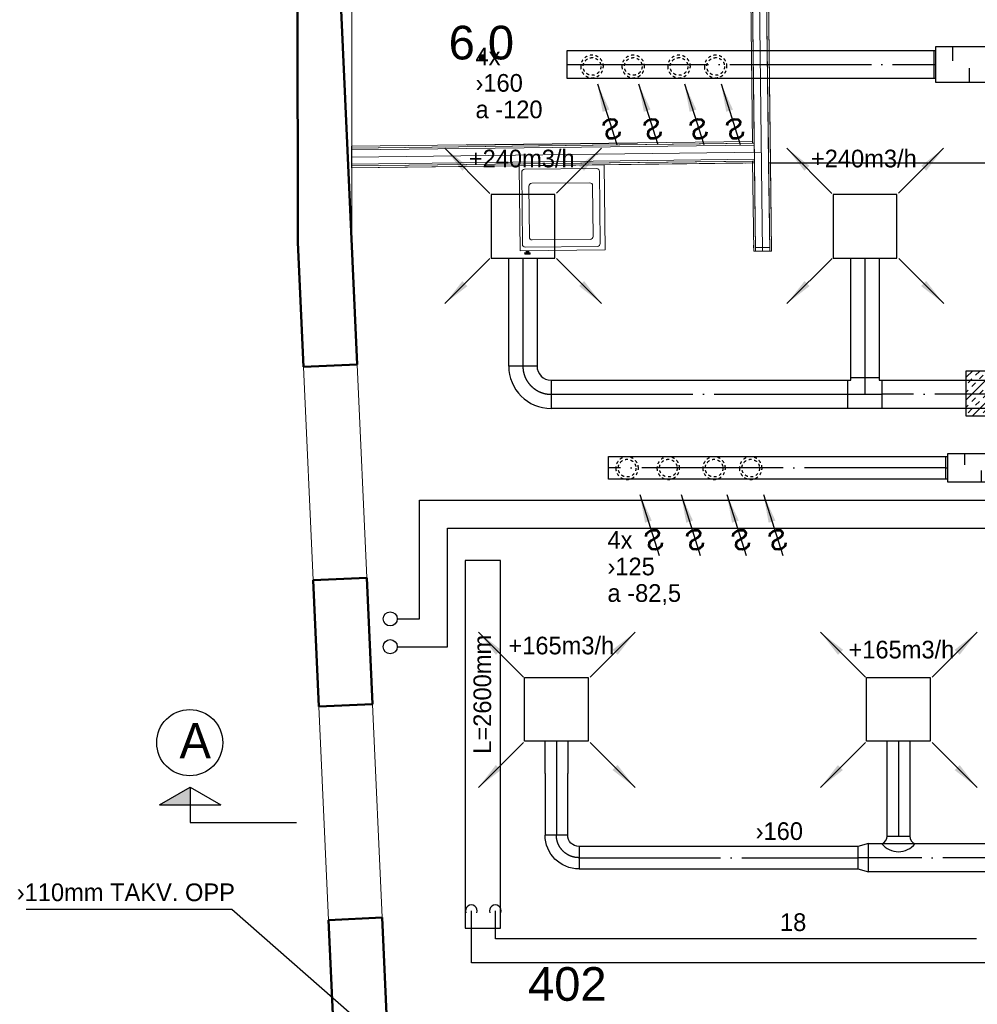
# Model space of a CAD drawing. Header units: millimetres. Extents: x 0 to 83130, y 0 to 53088.
# Tile 46 of 105: x 2762 to 9531, y 27930 to 34890. Entities that reach past the tile are written whole.
import ezdxf
from ezdxf.enums import TextEntityAlignment as Align

# ---------------------------------------------------------------- set-up
doc = ezdxf.new("R2010")
doc.units = ezdxf.units.MM
doc.header["$LTSCALE"] = 50
doc.header["$MEASUREMENT"] = 0
doc.header["$PDMODE"] = 1
for name, pattern in [('2V-CENT', [23, 20, -1.5, 0, -1.5]), ('V-GOMD', [0.8, 0.4, -0.4]), ('V-KU', [2, 1, 1]), ('V-V', [2, 1, 1])]:
    doc.linetypes.add(name, pattern=pattern)
doc.layers.get('0').update_dxf_attribs({"linetype": 'CONTINUOUS'})
for name, color, linetype in [('20604A200D001$0$00-HEL1', 9, 'CONTINUOUS'), ('20604A200D001$0$832 Rominfo', 7, 'CONTINUOUS'), ('V060-', 3, 'CONTINUOUS'), ('V061-', 1, 'CONTINUOUS'), ('V070-', 3, 'CONTINUOUS'), ('V071-', 1, 'CONTINUOUS'), ('V091-', 1, 'CONTINUOUS'), ('V100-', 6, 'CONTINUOUS'), ('V110', 1, 'CONTINUOUS'), ('V110-', 6, 'CONTINUOUS'), ('V111', 3, 'CONTINUOUS'), ('V111-', 1, 'CONTINUOUS'), ('xref', 7, 'CONTINUOUS')]:
    doc.layers.add(name, color=color, linetype=linetype)
for name, color, linetype, lineweight in [('20604A200D001$0$A-AREA', 32, 'CONTINUOUS', 9), ('20604A200D001$0$A-WALL', 7, 'CONTINUOUS', 13), ('20604A200D001$0$I-FURN', 30, 'CONTINUOUS', 9)]:
    doc.layers.add(name, color=color, linetype=linetype, lineweight=lineweight)
doc.styles.add('20604A200D001$0$Arial', font='arial.ttf', dxfattribs={"height": 238.125})
doc.styles.add('FISO', font='fiso')
doc.styles.add('ISO', font='ISO')
doc.styles.add('SIMPLEX', font='SIMPLEX')

# ---------------------------------------------------------------- blocks, each defined once
blk = doc.blocks.new('TAK_P', base_point=(16247.5, 22586.5))
for p, q in [((16248, 22587), (16247, 22587)), ((16247, 22587), (16247, 22586)), ((16248, 22586), (16248, 22587)), ((16247, 22586), (16248, 22586))]:
    blk.add_line(p, q)
blk = doc.blocks.new('LD_P')
for p, q in [((-0.5, 0.5), (-0.5, -0.5)), ((0.5, 0.5), (-0.5, 0.5)), ((0.5, -0.5), (0.5, 0.5)), ((-0.5, -0.5), (0.5, -0.5))]:
    blk.add_line(p, q)
at = {"color": 1}
for p, q in [((-0.3, 0.5), (-0.3, 0.1)), ((0.1, 0.5), (0.1, 0.1)), ((-0.1, -0.5), (-0.1, -0.1)), ((0.3, -0.5), (0.3, -0.1))]:
    blk.add_line(p, q, dxfattribs=at)
blk = doc.blocks.new('V420', base_point=(455, 404.5))
blk.add_line((455, 404.5), (464, 404.5))
blk.add_solid([(455, 404.5), (459, 405), (459, 404)])
blk = doc.blocks.new('V422', base_point=(16230, 22585))
blk.add_blockref('V420', (16230, 22585))
at = {"style": 'SIMPLEX'}
blk.add_text('s', height=4, rotation=90, dxfattribs=at).set_placement((16238, 22585), align=Align.CENTER)
blk = doc.blocks.new('V421', base_point=(455.5, 404.5))
at = {"rotation": 180}
blk.add_blockref('V420', (464.5, 404.5), dxfattribs=at)
blk = doc.blocks.new('K1A', base_point=(16237, 22591.5))
at = {"color": 0, "linetype": 'ByBlock'}
blk.add_line((16237, 22592), (16237, 22591), dxfattribs=at)
blk = doc.blocks.new('21A', base_point=(16237, 22591.5))
blk.add_point((16237, 22591.5))
at = {"color": 0, "linetype": 'ByBlock'}
blk.add_blockref('K1A', (16237, 22591.5), dxfattribs=at)
at = {"style": 'SIMPLEX', "flags": 3}
blk.add_attdef('0', (16237, 22591.5), '', height=1, dxfattribs=at)
blk = doc.blocks.new('C3A', base_point=(16246, 22590.5))
at = {"color": 0, "linetype": 'ByBlock'}
blk.add_line((16247, 22590.5), (16246, 22590.5), dxfattribs=at)
blk = doc.blocks.new('K3A', base_point=(16246, 22590.5))
at = {"color": 0, "linetype": 'ByBlock'}
for p, q in [((16246, 22591), (16247, 22591)), ((16247, 22591), (16247, 22590)), ((16247, 22590), (16246, 22590))]:
    blk.add_line(p, q, dxfattribs=at)
blk = doc.blocks.new('33A', base_point=(16246, 22590.5))
blk.add_point((16247, 22590.5))
at = {"color": 0, "linetype": 'ByBlock'}
blk.add_blockref('K3A', (16246, 22590.5), dxfattribs=at)
at = {"color": 1, "linetype": '2V-CENT'}
blk.add_blockref('C3A', (16246, 22590.5), dxfattribs=at)
at = {"style": 'SIMPLEX', "flags": 3}
blk.add_attdef('0', (16246, 22590.5), '', height=1, dxfattribs=at)
blk = doc.blocks.new('VUN')
at = {"color": 0}
blk.add_circle((0, 0), 0.5, dxfattribs=at)
blk = doc.blocks.new('CTK_P', base_point=(16236.144, 22620.378))
at = {"color": 0, "linetype": 'ByBlock'}
for p, q in [((16236.144, 22620.978), (16236.144, 22620.378)), ((16235.544, 22620.378), (16236.744, 22620.378))]:
    blk.add_line(p, q, dxfattribs=at)
blk = doc.blocks.new('KTK_P', base_point=(16236.144, 22620.378))
at = {"color": 0, "linetype": 'ByBlock'}
for p, q in [((16235.544, 22620.878), (16235.644, 22620.878)), ((16235.544, 22619.878), (16235.544, 22620.878)), ((16235.644, 22620.978), (16236.644, 22620.978)), ((16235.644, 22620.878), (16235.644, 22620.978)), ((16236.644, 22620.978), (16236.644, 22620.878)), ((16236.644, 22620.878), (16236.744, 22620.878)), ((16236.744, 22620.878), (16236.744, 22619.878)), ((16236.744, 22619.878), (16235.544, 22619.878))]:
    blk.add_line(p, q, dxfattribs=at)
blk = doc.blocks.new('3TK_P', base_point=(16236.144, 22620.378))
for p in [(16236.144, 22620.978), (16235.544, 22620.378), (16236.744, 22620.378)]:
    blk.add_point(p)
at = {"color": 1, "linetype": '2V-CENT'}
blk.add_blockref('CTK_P', (16236.144, 22620.378), dxfattribs=at)
at = {"color": 0, "linetype": 'ByBlock'}
blk.add_blockref('KTK_P', (16236.144, 22620.378), dxfattribs=at)
at = {"style": 'ISO', "flags": 3}
blk.add_attdef('0', (16236.144, 22620.378), '', height=1, dxfattribs=at)
blk = doc.blocks.new('CBOJ90_PB', base_point=(86107, 31352))
at = {"color": 0, "linetype": 'ByBlock'}
blk.add_arc((86106, 31353), 1, 270, 360, dxfattribs=at)
blk = doc.blocks.new('KBOJ90_PB', base_point=(86107, 31352))
at = {"color": 0, "linetype": 'ByBlock'}
for p, q in [((86106.5, 31353), (86107.5, 31353)), ((86106, 31352.5), (86106, 31351.5))]:
    blk.add_line(p, q, dxfattribs=at)
for radius in [1.5, 0.5]:
    blk.add_arc((86106, 31353), radius, 270, 360, dxfattribs=at)
blk = doc.blocks.new('3BOJ90_PB', base_point=(86107, 31352))
for p in [(86107, 31353), (86106, 31352)]:
    blk.add_point(p)
at = {"color": 1, "linetype": '2V-CENT'}
blk.add_blockref('CBOJ90_PB', (86107, 31352), dxfattribs=at)
at = {"color": 0, "linetype": 'ByBlock'}
blk.add_blockref('KBOJ90_PB', (86107, 31352), dxfattribs=at)
at = {"style": 'ISO', "flags": 3}
blk.add_attdef('0', (86107, 31352), '', height=1, dxfattribs=at)
blk = doc.blocks.new('CCDIMF_200X160X75', base_point=(3095.5, 30301.1))
at = {"color": 0, "linetype": 'ByBlock'}
blk.add_line((3058, 30301.1), (3133, 30301.1), dxfattribs=at)
blk = doc.blocks.new('KCDIMF_200X160X75', base_point=(3095.5, 30301.1))
at = {"color": 0, "linetype": 'ByBlock'}
for p, q in [((3058, 30201.1), (3058, 30401.1)), ((3058, 30401.1), (3133, 30381.1)), ((3133, 30381.1), (3133, 30221.1)), ((3133, 30221.1), (3058, 30201.1))]:
    blk.add_line(p, q, dxfattribs=at)
blk = doc.blocks.new('3CDIMF_200X160X75', base_point=(3095.5, 30301.1))
for p in [(3058, 30301.1), (3133, 30301.1)]:
    blk.add_point(p)
at = {"color": 0, "linetype": 'ByBlock'}
blk.add_blockref('KCDIMF_200X160X75', (3095.5, 30301.1), dxfattribs=at)
at = {"color": 1, "linetype": '2V-CENT'}
blk.add_blockref('CCDIMF_200X160X75', (3095.5, 30301.1), dxfattribs=at)
at = {"style": 'SIMPLEX', "flags": 3}
blk.add_attdef('0', (3095.5, 30301.1), '', height=1, dxfattribs=at)
blk = doc.blocks.new('_SNITT2')
for p, q in [((-4.33, 2.5), (0, 5)), ((0, 5), (4.33, 2.5)), ((0, 5), (0, 0)), ((-4.33, 2.5), (4.33, 2.5)), ((0, 0), (15, 0))]:
    blk.add_line(p, q)
for points in [[(-4.33, 2.5), (0, 5), (-4.33, 2.5)], [(-4.33, 2.5), (0, 5), (0, 2.5)]]:
    blk.add_solid(points)
blk = doc.blocks.new('*X156')
at = {"color": 0}
for p, q in [((9452.1, 32203.3), (9657.6, 32408.8)), ((9452.1, 32362.4), (9498.5, 32408.8)), ((9494.3, 32086.4), (9816.7, 32408.8)), ((9519.4, 32376.7), (9545.9, 32403.2)), ((9545.9, 32350.1), (9572.5, 32376.7)), ((9599, 32403.2), (9604.6, 32408.8)), ((9652, 32350.1), (9678.5, 32376.7)), ((9653.4, 32086.4), (9975.8, 32408.8)), ((9705, 32403.2), (9710.6, 32408.8)), ((9731.6, 32376.7), (9758.1, 32403.2)), ((9812.5, 32086.4), (10134.9, 32408.8)), ((9837.6, 32376.7), (9864.1, 32403.2)), ((9864.1, 32350.1), (9890.7, 32376.7)), ((9917.2, 32403.2), (9922.8, 32408.8)), ((9970.2, 32350.1), (9996.7, 32376.7)), ((9971.6, 32086.4), (10294, 32408.8)), ((10023.2, 32403.2), (10028.8, 32408.8)), ((10049.8, 32376.7), (10076.3, 32403.2)), ((10155.8, 32376.7), (10182.3, 32403.2)), ((10182.3, 32350.1), (10208.9, 32376.7)), ((10235.4, 32403.2), (10241, 32408.8)), ((10288.4, 32350.1), (10314.9, 32376.7)), ((10341.4, 32403.2), (10347, 32408.8)), ((9466.4, 32323.6), (9492.9, 32350.1)), ((9492.9, 32297.1), (9519.4, 32323.6)), ((9599, 32297.1), (9625.5, 32323.6)), ((9625.5, 32270.6), (9652, 32297.1)), ((9678.5, 32323.6), (9705, 32350.1)), ((9731.6, 32270.6), (9758.1, 32297.1)), ((9784.6, 32323.6), (9811.1, 32350.1)), ((9811.1, 32297.1), (9837.6, 32323.6)), ((9917.2, 32297.1), (9943.7, 32323.6)), ((9943.7, 32270.6), (9970.2, 32297.1)), ((9996.7, 32323.6), (10023.2, 32350.1)), ((10049.8, 32270.6), (10076.3, 32297.1)), ((10102.8, 32323.6), (10129.3, 32350.1)), ((10129.3, 32297.1), (10155.8, 32323.6)), ((10130.7, 32086.4), (10357.5, 32313.2)), ((10235.4, 32297.1), (10261.9, 32323.6)), ((10261.9, 32270.6), (10288.4, 32297.1)), ((10314.9, 32323.6), (10341.4, 32350.1)), ((9452.1, 32256.3), (9466.4, 32270.6)), ((9545.9, 32244.1), (9572.5, 32270.6)), ((9572.5, 32217.6), (9599, 32244.1)), ((9678.5, 32217.6), (9705, 32244.1)), ((9758.1, 32244.1), (9784.6, 32270.6)), ((9864.1, 32244.1), (9890.7, 32270.6)), ((9890.7, 32217.6), (9917.2, 32244.1)), ((9996.7, 32217.6), (10023.2, 32244.1)), ((10076.3, 32244.1), (10102.8, 32270.6)), ((10182.3, 32244.1), (10208.9, 32270.6)), ((10208.9, 32217.6), (10235.4, 32244.1)), ((10314.9, 32217.6), (10341.4, 32244.1)), ((9452.1, 32150.2), (9466.4, 32164.5)), ((9492.9, 32191), (9519.4, 32217.6)), ((9519.4, 32164.5), (9545.9, 32191)), ((9625.5, 32164.5), (9652, 32191)), ((9652, 32138), (9678.5, 32164.5)), ((9705, 32191), (9731.6, 32217.6)), ((9758.1, 32138), (9784.6, 32164.5)), ((9811.1, 32191), (9837.6, 32217.6)), ((9837.6, 32164.5), (9864.1, 32191)), ((9943.7, 32164.5), (9970.2, 32191)), ((9970.2, 32138), (9996.7, 32164.5)), ((10023.2, 32191), (10049.8, 32217.6)), ((10076.3, 32138), (10102.8, 32164.5)), ((10129.3, 32191), (10155.8, 32217.6)), ((10155.8, 32164.5), (10182.3, 32191)), ((10261.9, 32164.5), (10288.4, 32191)), ((10288.4, 32138), (10314.9, 32164.5)), ((10289.8, 32086.4), (10357.5, 32154.1)), ((10341.4, 32191), (10357.5, 32207.1)), ((9466.4, 32111.5), (9492.9, 32138)), ((9572.5, 32111.5), (9599, 32138)), ((9600.4, 32086.4), (9625.5, 32111.5)), ((9706.5, 32086.4), (9731.6, 32111.5)), ((9784.6, 32111.5), (9811.1, 32138)), ((9890.7, 32111.5), (9917.2, 32138)), ((9918.6, 32086.4), (9943.7, 32111.5)), ((10024.7, 32086.4), (10049.8, 32111.5)), ((10102.8, 32111.5), (10129.3, 32138)), ((10208.9, 32111.5), (10235.4, 32138)), ((10236.8, 32086.4), (10261.9, 32111.5)), ((10342.9, 32086.4), (10357.5, 32101))]:
    blk.add_line(p, q, dxfattribs=at)
blk = doc.blocks.new('20604A200D001$0$VT- 746777 - VT--330086-P04')
at = {"layer": '20604A200D001$0$A-WALL', "lineweight": 50}
for p, q in [((20617.8, 30122), (20185.8, 39680.1)), ((20185.8, 39680.1), (20198.5, 30983.1)), ((20198.5, 30983.1), (20238.2, 30104.8)), ((20238.2, 30104.8), (20617.8, 30122)), ((20686, 28613.5), (20306.4, 28596.4)), ((20726.4, 27720.8), (20686, 28613.5)), ((20306.4, 28596.4), (20346.7, 27703.7)), ((20346.7, 27703.7), (20726.4, 27720.8)), ((20794.5, 26212.4), (20414.9, 26195.2)), ((20414.9, 26195.2), (20457.1, 25263.3)), ((20836.7, 25280.5), (20794.5, 26212.4))]:
    blk.add_line(p, q, dxfattribs=at)
at = {"layer": '20604A200D001$0$A-WALL'}
for p, q in [((20238.2, 30104.8), (20306.4, 28596.4)), ((20617.8, 30122), (20686, 28613.5)), ((20346.7, 27703.7), (20414.9, 26195.2)), ((20726.4, 27720.8), (20794.5, 26212.4))]:
    blk.add_line(p, q, dxfattribs=at)
blk = doc.blocks.new('20604A200D001$0$VT- 746777 - VT- 746777-330090-P04')
blk.add_blockref('20604A200D001$0$VT- 746777 - VT--330086-P04', (0, 0))
blk = doc.blocks.new('20604A200D001$0$VT- 747829 - VT- 2-330118-P04')
at = {"layer": '20604A200D001$0$A-WALL'}
for p, q in [((20578.5, 42713.4), (20578.5, 43570.2)), ((20578.5, 31512.3), (20578.5, 31664.4)), ((20578.5, 30992), (20578.5, 31400.4))]:
    blk.add_line(p, q, dxfattribs=at)
blk = doc.blocks.new('20604A200D001$0$VT- 747829 - VT--330111-P04')
at = {"layer": '20604A200D001$0$A-WALL'}
for p, q in [((20198.5, 43561.9), (20578.5, 43570.2)), ((20578.5, 43570.2), (20198.5, 43561.9)), ((20578.5, 43570.2), (20198.5, 43561.9)), ((20578.5, 43570.2), (20578.5, 42713.4)), ((20578.5, 43570.2), (20578.5, 30992)), ((20578.5, 43570.2), (20578.5, 42713.4)), ((20198.5, 39680.7), (20198.5, 43561.9)), ((20198.5, 43561.9), (20198.5, 39680.7)), ((20198.5, 43561.9), (20198.5, 39680.7)), ((20198.5, 39680.7), (20578.5, 30992)), ((20198.5, 39680.7), (20578.5, 30992)), ((20578.5, 30992), (20198.5, 39680.7)), ((20578.5, 31664.4), (20578.5, 31512.3)), ((20578.5, 31664.4), (20578.5, 31512.3)), ((20578.5, 31400.4), (20578.5, 30992)), ((20578.5, 31400.4), (20578.5, 30992))]:
    blk.add_line(p, q, dxfattribs=at)
blk = doc.blocks.new('20604A200D001$0$VT- 747829 - VT- 747829-330115-P04')
for name in ['20604A200D001$0$VT- 747829 - VT--330111-P04', '20604A200D001$0$VT- 747829 - VT- 2-330118-P04']:
    blk.add_blockref(name, (0, 0))
blk = doc.blocks.new('20604A200D001$0$IV01_34dB 768408 - IV01_34dB 2-330763-P04')
at = {"layer": '20604A200D001$0$A-WALL'}
blk.add_line((23483.3, 30923), (23341.7, 42675.4), dxfattribs=at)
blk = doc.blocks.new('20604A200D001$0$IV01_34dB 768408 - IV01_34dB-330756-P04')
at = {"layer": '20604A200D001$0$A-WALL'}
for p, q in [((23291.7, 42674.3), (23278.7, 42674)), ((23278.7, 42674), (23328.2, 38565.4)), ((23391.7, 42676.6), (23291.7, 42674.3)), ((23291.7, 42674.3), (23341.2, 38565.5)), ((23291.7, 42674.3), (23341.2, 38565.5)), ((23291.7, 42674.3), (23341.2, 38565.5)), ((23341.2, 38565.5), (23291.7, 42674.3)), ((23291.7, 42674.3), (23341.2, 38565.5)), ((23291.7, 42674.3), (23433.3, 30922.4)), ((23391.7, 42676.6), (23404.7, 42676.8)), ((23391.7, 42676.6), (23525.7, 31547.8)), ((23391.7, 42676.6), (23533.2, 30923.6)), ((23391.7, 42676.6), (23525.7, 31547.8)), ((23391.7, 42676.6), (23525.7, 31547.8)), ((23391.7, 42676.6), (23533.2, 30923.6)), ((23525.7, 31547.8), (23391.7, 42676.6)), ((23538.7, 31548), (23399.7, 42676.7)), ((23399.7, 42676.7), (23538.7, 31548)), ((23404.7, 42676.8), (23538.7, 31548)), ((23404.7, 42676.8), (23546.2, 30923.8)), ((23404.7, 42676.8), (23538.7, 31548)), ((23328.2, 38565.4), (23341.2, 38565.5)), ((23342.7, 38439.5), (23329.7, 38439.4)), ((23329.7, 38439.4), (23356.1, 36247)), ((23369.1, 36247.1), (23342.7, 38439.5)), ((23369.1, 36247.1), (23342.7, 38439.5)), ((23342.7, 38439.5), (23369.1, 36247.1)), ((23369.1, 36247.1), (23342.7, 38439.5)), ((23342.7, 38439.5), (23369.1, 36247.1)), ((23356.1, 36247), (23369.1, 36247.1)), ((23370.6, 36121.1), (23357.6, 36121)), ((23357.6, 36121), (23383.7, 33953.6)), ((23396.7, 33953.7), (23370.6, 36121.1)), ((23396.7, 33953.7), (23370.6, 36121.1)), ((23370.6, 36121.1), (23396.7, 33953.7)), ((23396.7, 33953.7), (23370.6, 36121.1)), ((23370.6, 36121.1), (23396.7, 33953.7)), ((23383.7, 33953.6), (23396.7, 33953.7)), ((23398.3, 33827.7), (23385.3, 33827.6)), ((23385.3, 33827.6), (23411.1, 31685.2)), ((23398.3, 33827.7), (23424.1, 31685.3)), ((23398.3, 33827.7), (23424.1, 31685.3)), ((23398.3, 33827.7), (23424.1, 31685.3)), ((23425.7, 31546.6), (23398.3, 33827.7)), ((23398.3, 33827.7), (23425.7, 31546.6)), ((23411.1, 31685.2), (23410.9, 31698.2)), ((23410.9, 31698.2), (23411.1, 31685.2)), ((23411.1, 31685.2), (23424.1, 31685.3)), ((23411.1, 31685.2), (23424.1, 31685.3)), ((23424.1, 31685.3), (23411.1, 31685.2)), ((23412.6, 31559.2), (23425.6, 31559.3)), ((23425.6, 31559.3), (23412.6, 31559.2)), ((23425.6, 31559.3), (23412.6, 31559.2)), ((23412.6, 31559.2), (23420.3, 30922.2)), ((23412.6, 31559.2), (23412.7, 31546.5)), ((23412.7, 31546.5), (23412.6, 31559.2)), ((23412.7, 31546.5), (23425.7, 31546.6)), ((23425.7, 31546.6), (23412.7, 31546.5)), ((23425.7, 31546.6), (23425.6, 31559.3)), ((23433.3, 30922.4), (23425.6, 31559.3)), ((23425.6, 31559.3), (23425.7, 31546.6)), ((23425.7, 31546.6), (23433.3, 30922.4)), ((23433.3, 30922.4), (23425.7, 31546.6)), ((23525.7, 31547.8), (23538.7, 31548)), ((23538.7, 31548), (23525.7, 31547.8)), ((23533.2, 30923.6), (23525.7, 31547.8)), ((23525.7, 31547.8), (23533.2, 30923.6)), ((23538.7, 31548), (23546.2, 30923.8)), ((23538.7, 31548), (23546.2, 30923.8)), ((23420.3, 30922.2), (23419.7, 30966.2)), ((23419.7, 30966.2), (23420.3, 30922.2)), ((23420.3, 30922.2), (23433.3, 30922.4)), ((23420.3, 30922.2), (23433.3, 30922.4)), ((23433.3, 30922.4), (23420.3, 30922.2)), ((23433.3, 30922.4), (23533.2, 30923.6)), ((23533.2, 30923.6), (23546.2, 30923.8)), ((23533.2, 30923.6), (23546.2, 30923.8)), ((23546.2, 30923.8), (23533.2, 30923.6))]:
    blk.add_line(p, q, dxfattribs=at)
blk = doc.blocks.new('20604A200D001$0$IV01_34dB 768408 - IV01_34dB 768408-330760-P04')
for name in ['20604A200D001$0$IV01_34dB 768408 - IV01_34dB-330756-P04', '20604A200D001$0$IV01_34dB 768408 - IV01_34dB 2-330763-P04']:
    blk.add_blockref(name, (0, 0))
blk = doc.blocks.new('20604A200D001$0$IV04_48dB 775303 - IV04_48dB 2-330973-P04')
at = {"layer": '20604A200D001$0$A-WALL'}
blk.add_line((20577.6, 31588.3), (23474.8, 31622.9), dxfattribs=at)
blk = doc.blocks.new('20604A200D001$0$IV04_48dB 775303 - IV04_48dB-330966-P04')
at = {"layer": '20604A200D001$0$A-WALL'}
for p, q in [((23410.9, 31698.2), (20577.5, 31664.3)), ((20577.5, 31651.3), (23424.1, 31685.3)), ((23424.1, 31685.3), (20577.5, 31651.3)), ((23424.1, 31685.3), (20577.5, 31651.3)), ((23411.1, 31685.2), (20577.5, 31651.3)), ((20577.5, 31651.3), (23411.1, 31685.2)), ((20577.5, 31651.3), (23411.1, 31685.2)), ((20577.6, 31638.3), (23424.2, 31672.3)), ((20577.6, 31638.3), (23424.2, 31672.3)), ((23424.2, 31672.3), (20577.6, 31638.3)), ((20577.6, 31638.3), (23424.2, 31672.3)), ((23424.2, 31672.3), (20577.6, 31638.3)), ((23424.2, 31672.3), (20577.6, 31638.3)), ((22595.3, 31688.4), (21395.4, 31674.1)), ((21395.4, 31674.1), (22595.3, 31688.4)), ((22595.3, 31686.4), (21395.4, 31672.1)), ((21395.4, 31672.1), (22595.3, 31686.4)), ((21395.4, 31672.1), (21395.4, 31674.1)), ((21395.4, 31674.1), (21395.4, 31672.1)), ((22595.3, 31686.4), (22595.3, 31688.4)), ((22595.3, 31688.4), (22595.3, 31686.4)), ((23411.1, 31685.2), (23410.9, 31698.2)), ((23411.1, 31685.2), (23410.9, 31698.2)), ((23410.9, 31698.2), (23411.1, 31685.2)), ((23424.2, 31672.3), (23424.1, 31685.3)), ((23424.2, 31672.3), (23424.1, 31685.3)), ((23424.1, 31685.3), (23424.2, 31672.3)), ((23425.4, 31572.3), (23424.2, 31672.3)), ((23425.4, 31572.3), (23424.2, 31672.3)), ((23424.2, 31672.3), (23425.4, 31572.3)), ((20577.5, 31651.3), (20577.5, 31664.3)), ((20577.5, 31664.3), (20577.5, 31651.3)), ((20577.5, 31664.3), (20577.5, 31651.3)), ((20577.6, 31638.3), (20577.5, 31651.3)), ((20577.5, 31651.3), (20577.6, 31638.3)), ((20577.5, 31651.3), (20577.6, 31638.3)), ((20577.7, 31538.3), (20577.6, 31638.3)), ((20577.6, 31638.3), (20577.7, 31538.3)), ((20577.6, 31638.3), (20577.7, 31538.3)), ((20577.7, 31538.3), (23425.4, 31572.3)), ((20577.7, 31538.3), (23425.4, 31572.3)), ((23425.4, 31572.3), (20577.7, 31538.3)), ((20577.7, 31538.3), (23425.4, 31572.3)), ((23425.4, 31572.3), (20577.7, 31538.3)), ((23425.4, 31572.3), (20577.7, 31538.3)), ((20577.7, 31525.3), (23425.6, 31559.3)), ((20577.7, 31525.3), (23425.6, 31559.3)), ((23425.6, 31559.3), (20577.7, 31525.3)), ((20577.7, 31525.3), (23412.6, 31559.2)), ((23412.6, 31559.2), (20577.7, 31525.3)), ((23412.6, 31559.2), (20577.7, 31525.3)), ((23412.7, 31546.5), (20577.7, 31512.3)), ((20577.7, 31512.3), (23412.7, 31546.5)), ((20577.7, 31512.3), (23412.7, 31546.2)), ((20577.7, 31512.3), (23342.7, 31545.4)), ((23342.7, 31545.4), (20577.7, 31512.3)), ((20577.7, 31525.3), (20577.7, 31538.3)), ((20577.7, 31538.3), (20577.7, 31525.3)), ((20577.7, 31538.3), (20577.7, 31525.3)), ((23362.7, 31545.6), (23412.7, 31546.2)), ((23412.7, 31546.2), (23362.7, 31545.6)), ((23412.7, 31546.5), (23412.6, 31559.2)), ((23412.7, 31546.2), (23412.6, 31559.2)), ((23412.6, 31559.2), (23412.7, 31546.5)), ((23412.7, 31546.2), (23412.7, 31546.5)), ((23412.7, 31546.5), (23412.7, 31546.2)), ((23425.6, 31559.3), (23425.4, 31572.3)), ((23425.6, 31559.3), (23425.4, 31572.3)), ((23425.4, 31572.3), (23425.6, 31559.3)), ((20577.7, 31512.3), (20577.7, 31525.3)), ((20577.7, 31525.3), (20577.7, 31512.3)), ((20577.7, 31525.3), (20577.7, 31512.3))]:
    blk.add_line(p, q, dxfattribs=at)
blk = doc.blocks.new('20604A200D001$0$IV04_48dB 775303 - IV04_48dB 775303-330970-P04')
for name in ['20604A200D001$0$IV04_48dB 775303 - IV04_48dB-330966-P04', '20604A200D001$0$IV04_48dB 775303 - IV04_48dB 2-330973-P04']:
    blk.add_blockref(name, (0, 0))
blk = doc.blocks.new('20604A200D001$0$Gard_ skap- 914177 - Gard_ skap--337762-P04')
at = {"layer": '20604A200D001$0$I-FURN'}
for p, q in [((21781.9, 31489.4), (21780.5, 31481.7)), ((21780.5, 31481.7), (21781.9, 31489.4)), ((21780.5, 31481.7), (21785, 30971.8)), ((21785, 30971.8), (21780.5, 31481.7)), ((21786.2, 31495.9), (21781.9, 31489.4)), ((21781.9, 31489.4), (21786.2, 31495.9)), ((21792.6, 31500.3), (21786.2, 31495.9)), ((21786.2, 31495.9), (21792.6, 31500.3)), ((21800.3, 31501.9), (21792.6, 31500.3)), ((21792.6, 31500.3), (21800.3, 31501.9)), ((22310.3, 31506.4), (21800.3, 31501.9)), ((21800.3, 31501.9), (22310.3, 31506.4)), ((22317.9, 31505), (22310.3, 31506.4)), ((22310.3, 31506.4), (22317.9, 31505)), ((22324.4, 31500.7), (22317.9, 31505)), ((22317.9, 31505), (22324.4, 31500.7)), ((22328.8, 31494.3), (22324.4, 31500.7)), ((22324.4, 31500.7), (22328.8, 31494.3)), ((22330.4, 31486.6), (22328.8, 31494.3)), ((22328.8, 31494.3), (22330.4, 31486.6)), ((22334.9, 30976.6), (22330.4, 31486.6)), ((22330.4, 31486.6), (22334.9, 30976.6)), ((21831.3, 31382.2), (21832.8, 31389.9)), ((21832.8, 31389.9), (21831.3, 31382.2)), ((21832.8, 31389.9), (21837.1, 31396.4)), ((21837.1, 31396.4), (21832.8, 31389.9)), ((21837.1, 31396.4), (21843.5, 31400.8)), ((21843.5, 31400.8), (21837.1, 31396.4)), ((21843.5, 31400.8), (21851.2, 31402.4)), ((21851.2, 31402.4), (21843.5, 31400.8)), ((21851.2, 31402.4), (22261.1, 31406)), ((22261.1, 31406), (21851.2, 31402.4)), ((22261.1, 31406), (22268.8, 31404.5)), ((22268.8, 31404.5), (22261.1, 31406)), ((22268.8, 31404.5), (22275.3, 31400.3)), ((22275.3, 31400.3), (22268.8, 31404.5)), ((22275.3, 31400.3), (22279.7, 31393.8)), ((22279.7, 31393.8), (22275.3, 31400.3)), ((22279.7, 31393.8), (22281.3, 31386.2)), ((22281.3, 31386.2), (22279.7, 31393.8)), ((21834.5, 31022.2), (21831.3, 31382.2)), ((21831.3, 31382.2), (21834.5, 31022.2)), ((22281.3, 31386.2), (22284.5, 31026.2)), ((22284.5, 31026.2), (22281.3, 31386.2)), ((21785, 30971.8), (21786.6, 30964.1)), ((21786.6, 30964.1), (21785, 30971.8)), ((21836.1, 31014.6), (21834.5, 31022.2)), ((21834.5, 31022.2), (21836.1, 31014.6)), ((21840.5, 31008.1), (21836.1, 31014.6)), ((21836.1, 31014.6), (21840.5, 31008.1)), ((21847, 31003.8), (21840.5, 31008.1)), ((21840.5, 31008.1), (21847, 31003.8)), ((21854.7, 31002.4), (21847, 31003.8)), ((21847, 31003.8), (21854.7, 31002.4)), ((22264.7, 31006), (21854.7, 31002.4)), ((21854.7, 31002.4), (22264.7, 31006)), ((22272.3, 31007.6), (22264.7, 31006)), ((22264.7, 31006), (22272.3, 31007.6)), ((22278.8, 31012), (22272.3, 31007.6)), ((22272.3, 31007.6), (22278.8, 31012)), ((22283, 31018.5), (22278.8, 31012)), ((22278.8, 31012), (22283, 31018.5)), ((22284.5, 31026.2), (22283, 31018.5)), ((22283, 31018.5), (22284.5, 31026.2)), ((22333.5, 30969), (22334.9, 30976.6)), ((22334.9, 30976.6), (22333.5, 30969)), ((21786.6, 30964.1), (21790.9, 30957.7)), ((21790.9, 30957.7), (21786.6, 30964.1)), ((21790.9, 30957.7), (21797.5, 30953.4)), ((21797.5, 30953.4), (21790.9, 30957.7)), ((21797.5, 30953.4), (21805.1, 30951.9)), ((21805.1, 30951.9), (21797.5, 30953.4)), ((22315.1, 30956.5), (21805.1, 30951.9)), ((21805.1, 30951.9), (22315.1, 30956.5)), ((22322.8, 30958), (22315.1, 30956.5)), ((22315.1, 30956.5), (22322.8, 30958)), ((22322.8, 30958), (22329.2, 30962.4)), ((22329.2, 30962.4), (22322.8, 30958)), ((22329.2, 30962.4), (22333.5, 30969)), ((22333.5, 30969), (22329.2, 30962.4))]:
    blk.add_line(p, q, dxfattribs=at)
blk = doc.blocks.new('20604A200D001$0$Gard_ skap- 914177 - Gard_ skap- 914177-337766-P04')
blk.add_blockref('20604A200D001$0$Gard_ skap- 914177 - Gard_ skap--337762-P04', (0, 0))
blk = doc.blocks.new('20604A200D001$0$Gard_ skap- 915012 - Gard_ skap--337769-P04')
at = {"layer": '20604A200D001$0$I-FURN'}
for p, q in [((22363.2, 31532.1), (21763.2, 31525.9)), ((21763.2, 31525.9), (22363.2, 31532.1)), ((21763.2, 31525.9), (21769.5, 30925.9)), ((21769.5, 30925.9), (21763.2, 31525.9)), ((22363.2, 31532.1), (22369.4, 30932.2)), ((22369.4, 30932.2), (22363.2, 31532.1)), ((22369.4, 30932.2), (21769.5, 30925.9)), ((21769.5, 30925.9), (22369.4, 30932.2)), ((21801.1, 30911.2), (21802.6, 30911.3)), ((21802.6, 30911.3), (21801.1, 30911.2)), ((21801.2, 30901.2), (21801.1, 30911.2)), ((21801.1, 30911.2), (21801.2, 30901.2)), ((21801.2, 30901.2), (21802.7, 30901.3)), ((21802.7, 30901.3), (21801.2, 30901.2)), ((21802.6, 30911.3), (21807, 30911.3)), ((21802.7, 30901.3), (21802.6, 30911.3)), ((21802.6, 30911.3), (21802.7, 30901.3)), ((21807, 30911.3), (21802.6, 30911.3)), ((21802.7, 30901.3), (21807.1, 30901.3)), ((21807.1, 30901.3), (21802.7, 30901.3)), ((21807, 30911.3), (21813.5, 30911.4)), ((21813.5, 30911.4), (21807, 30911.3)), ((21807.1, 30901.3), (21807, 30911.3)), ((21807, 30911.3), (21807.1, 30901.3)), ((21807.1, 30901.3), (21813.6, 30901.4)), ((21813.6, 30901.4), (21807.1, 30901.3)), ((21811.1, 30911.3), (21811, 30926.3)), ((21811, 30926.3), (21811.1, 30911.3)), ((21811.9, 30911.4), (21811.7, 30926.3)), ((21811.7, 30926.3), (21811.9, 30911.4)), ((21813.5, 30911.4), (21821.1, 30911.4)), ((21813.6, 30901.4), (21813.5, 30911.4)), ((21813.5, 30911.4), (21813.6, 30901.4)), ((21821.1, 30911.4), (21813.5, 30911.4)), ((21813.6, 30901.4), (21821.2, 30901.4)), ((21821.2, 30901.4), (21813.6, 30901.4)), ((21814, 30911.4), (21813.9, 30926.4)), ((21813.9, 30926.4), (21814, 30911.4)), ((21817.3, 30911.4), (21817.1, 30926.4)), ((21817.1, 30926.4), (21817.3, 30911.4)), ((21821.1, 30911.4), (21821, 30926.4)), ((21821, 30926.4), (21821.1, 30911.4)), ((21821.1, 30911.4), (21828.8, 30911.5)), ((21828.8, 30911.5), (21821.1, 30911.4)), ((21821.2, 30901.4), (21821.1, 30911.4)), ((21821.1, 30911.4), (21821.2, 30901.4)), ((21821.2, 30901.4), (21828.9, 30901.5)), ((21828.9, 30901.5), (21821.2, 30901.4)), ((21824.9, 30911.5), (21824.8, 30926.5)), ((21824.8, 30926.5), (21824.9, 30911.5)), ((21828.2, 30911.5), (21828, 30926.5)), ((21828, 30926.5), (21828.2, 30911.5)), ((21828.8, 30911.5), (21835.3, 30911.6)), ((21835.3, 30911.6), (21828.8, 30911.5)), ((21828.9, 30901.5), (21828.8, 30911.5)), ((21828.8, 30911.5), (21828.9, 30901.5)), ((21828.9, 30901.5), (21835.4, 30901.6)), ((21835.4, 30901.6), (21828.9, 30901.5)), ((21830.4, 30911.5), (21830.2, 30926.5)), ((21830.2, 30926.5), (21830.4, 30911.5)), ((21831.1, 30911.6), (21831, 30926.6)), ((21831, 30926.6), (21831.1, 30911.6)), ((21835.3, 30911.6), (21839.6, 30911.6)), ((21835.4, 30901.6), (21835.3, 30911.6)), ((21835.3, 30911.6), (21835.4, 30901.6)), ((21839.6, 30911.6), (21835.3, 30911.6)), ((21835.4, 30901.6), (21839.7, 30901.6)), ((21839.7, 30901.6), (21835.4, 30901.6)), ((21839.6, 30911.6), (21841.1, 30911.7)), ((21841.1, 30911.7), (21839.6, 30911.6)), ((21839.7, 30901.6), (21839.6, 30911.6)), ((21839.6, 30911.6), (21839.7, 30901.6)), ((21839.7, 30901.6), (21841.2, 30901.7)), ((21841.2, 30901.7), (21839.7, 30901.6)), ((21841.2, 30901.7), (21841.1, 30911.7)), ((21841.1, 30911.7), (21841.2, 30901.7))]:
    blk.add_line(p, q, dxfattribs=at)
blk = doc.blocks.new('20604A200D001$0$Gard_ skap- 915012 - Gard_ skap- 915012-337773-P04')
blk.add_blockref('20604A200D001$0$Gard_ skap- 915012 - Gard_ skap--337769-P04', (0, 0))
blk = doc.blocks.new('20604A200D001')
at = {"layer": '20604A200D001$0$00-HEL1'}
blk.add_line((23538.7, 31546.2), (25094.4, 31546.2), dxfattribs=at)
at = {"layer": '20604A200D001$0$A-AREA'}
for p, q in [((20578.5, 30992), (20578.5, 31400.4)), ((23432.9, 30948.4), (23532.9, 30949.6))]:
    blk.add_line(p, q, dxfattribs=at)
at = {"layer": '20604A200D001$0$A-WALL'}
for name in ['20604A200D001$0$VT- 747829 - VT- 747829-330115-P04', '20604A200D001$0$IV01_34dB 768408 - IV01_34dB 768408-330760-P04', '20604A200D001$0$VT- 746777 - VT- 746777-330090-P04', '20604A200D001$0$IV04_48dB 775303 - IV04_48dB 775303-330970-P04']:
    blk.add_blockref(name, (0, 0), dxfattribs=at)
at = {"layer": '20604A200D001$0$I-FURN'}
for name in ['20604A200D001$0$Gard_ skap- 915012 - Gard_ skap- 915012-337773-P04', '20604A200D001$0$Gard_ skap- 914177 - Gard_ skap- 914177-337766-P04']:
    blk.add_blockref(name, (0, 0), dxfattribs=at)
at = {"layer": '20604A200D001$0$832 Rominfo', "color": 7, "style": '20604A200D001$0$Arial'}
for s, p in [('6.0', (21263.9, 32278)), ('402', (21825.2, 25624.3))]:
    blk.add_text(s, height=238.12, dxfattribs=at).set_placement(p)

msp = doc.modelspace()

# ---------------------------------------------------------------- linework, layer by layer
at = {"layer": 'V060-', "linetype": 'Continuous'}
for p, q in [((6632.05, 34672.98), (9225.48, 34672.98)), ((9225.48, 34472.98), (6632.05, 34472.98)), ((6219.01, 32441.66), (6219.01, 33203.11)), ((6419.01, 33203.11), (6419.01, 32441.66)), ((8637, 32361.66), (8637, 33202.26)), ((8837, 33202.26), (8837, 32361.66)), ((6519.96, 32341.66), (8617, 32341.66)), ((8857.98, 32342.16), (10576.91, 32342.16)), ((8617, 32141.66), (6519.96, 32141.66)), ((10576.91, 32142.16), (8857.98, 32142.16)), ((6924.79, 31802.14), (9309.52, 31802.14)), ((9309.52, 31642.14), (6924.79, 31642.14)), ((6475.73, 29560.56), (6475.73, 29789.7)), ((6635.73, 29789.7), (6635.73, 29560.56)), ((8893.72, 29118.05), (8893.72, 29789.7)), ((9053.72, 29789.7), (9053.72, 29118.05)), ((6475.73, 29560.56), (6475.73, 29126.59)), ((6635.73, 29126.59), (6635.73, 29560.56)), ((8686.18, 29046.59), (6715.73, 29046.59)), ((8761.33, 29065.81), (11438.01, 29065.81, 91)), ((6715.73, 28886.59), (8686.18, 28886.59)), ((11438.01, 28865.81, 91), (8761.33, 28865.81))]:
    msp.add_line(p, q, dxfattribs=at)
at = {"layer": 'V060-', "color": 1, "linetype": '2V-CENT'}
for p, q in [((6632.05, 34572.98), (9225.48, 34572.98)), ((6319.01, 33203.11), (6319.01, 32441.66)), ((8737, 33202.26), (8737, 32361.66)), ((6519.96, 32241.66), (8617, 32241.66)), ((11380.32, 32242.16), (8857.98, 32242.16)), ((9309.52, 31722.14), (6924.79, 31722.14)), ((6555.73, 29789.7), (6555.73, 29560.56)), ((8973.72, 29789.7), (8973.72, 29118.05)), ((6555.73, 29560.56), (6555.73, 29126.59)), ((6715.73, 28966.59), (8686.18, 28966.59)), ((11438.01, 28965.81, 91), (8761.33, 28965.81))]:
    msp.add_line(p, q, dxfattribs=at)
at = {"layer": 'V060-'}
msp.add_line((8893.72, 29118.05), (9053.72, 29118.05), dxfattribs=at)
at = {"layer": 'V060-', "color": 1}
msp.add_lwpolyline([(10357.51, 32086.4), (9452.09, 32086.4), (9452.09, 32408.77), (10357.51, 32408.77)], close=True, dxfattribs=at)
at = {"layer": 'V060-', "linetype": 'V-GOMD'}
for centre in [(6807.83, 34558.88), (7099.11, 34558.88), (7422.75, 34558.88), (7681.66, 34558.88), (7055.58, 31719.98), (7346.86, 31719.98), (7670.5, 31719.98), (7929.42, 31719.98)]:
    msp.add_circle(centre, 62.5, dxfattribs=at)
at = {"layer": 'V060-'}
for centre, radius, start, end in [((8833.91, 29120.65), 59.87, 292.518662, 357.510131), ((9113.53, 29120.65), 59.87, 182.489869, 247.481338), ((8973.72, 29156.85), 148.44, 218.054624, 321.945376)]:
    msp.add_arc(centre, radius, start, end, dxfattribs=at)
at = {"layer": 'V070-', "linetype": 'V-GOMD'}
for centre, start, end in [((6807.83, 34558.88), 359.99993, 539.99993), ((7099.11, 34558.88), 359.99993, 539.99993), ((7422.75, 34558.88), 359.99993, 539.99993), ((7681.66, 34558.88), 359.99993, 539.99993), ((6807.83, 34558.88), 179.99993, 359.99993), ((7099.11, 34558.88), 179.99993, 359.99993), ((7422.75, 34558.88), 179.99993, 359.99993), ((7681.66, 34558.88), 179.99993, 359.99993), ((7055.58, 31719.98), 0.00007, 180.00007), ((7346.86, 31719.98), 0.00007, 180.00007), ((7670.5, 31719.98), 0.00007, 180.00007), ((7929.42, 31719.98), 0.00007, 180.00007), ((7055.58, 31719.98), 180.00007, 360.00007), ((7346.86, 31719.98), 180.00007, 360.00007), ((7670.5, 31719.98), 180.00007, 360.00007), ((7929.42, 31719.98), 180.00007, 360.00007)]:
    msp.add_arc(centre, 80, start, end, dxfattribs=at)
at = {"layer": 'V091-'}
for p, q in [((4262.76, 28599.36), (2807.6, 28599.36)), ((5262.01, 27722.92), (4262.76, 28599.36))]:
    msp.add_line(p, q, dxfattribs=at)
at = {"layer": 'V100-', "linetype": 'V-V'}
for p, q in [((5589.27, 31492.88), (10527.25, 31492.88)), ((5589.27, 30654.37), (5589.27, 31492.88)), ((5786.04, 31296.1), (10526.7, 31296.1)), ((5786.04, 30457.59), (5786.04, 31296.1)), ((5431.48, 30654.37), (5589.27, 30654.37)), ((5431.48, 30457.59), (5786.04, 30457.59))]:
    msp.add_line(p, q, dxfattribs=at)
at = {"layer": 'V110'}
msp.add_lwpolyline([(6161.32, 28468.14), (6161.32, 31068.14), (5911.32, 31068.14), (5911.32, 28468.14)], close=True, dxfattribs=at)
at = {"layer": 'V110-', "linetype": 'V-KU'}
for p, q in [((5955.07, 28223.09), (5955.07, 28591.39)), ((6124.37, 28392.39), (6124.37, 28591.39)), ((9524.96, 28392.39), (6124.37, 28392.39)), ((9778.38, 28223.09), (5955.07, 28223.09))]:
    msp.add_line(p, q, dxfattribs=at)
at = {"layer": 'V110-'}
msp.add_circle((3964.19, 29779.45), 233.49, dxfattribs=at)
at = {"layer": 'V110-', "color": 1}
for centre in [(5955.07, 28591.39), (6124.37, 28591.39)]:
    msp.add_arc(centre, 41.12, 340.885016, 559.114984, dxfattribs=at)

# ---------------------------------------------------------------- block references
at = {"layer": 'V060-', "linetype": 'Continuous'}
for name, p, xscale, yscale, zscale, rotation in [('21A', (6631.67, 34572.98), 200.0000000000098, 200.0000000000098, 200.0000000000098, 180), ('33A', (9235.48, 34572.98), 10, 200.0000000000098, 10, 180), ('3BOJ90_PB', (6319.01, 32241.66), 200.0000000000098, 200.0000000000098, 200.0000000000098, 270), ('21A', (6924, 31722), 160, 160, 160, 180), ('33A', (9319.52, 31722.14), 10, 160, 10, 180)]:
    msp.add_blockref(name, p, dxfattribs=dict(at, xscale=xscale, yscale=yscale, zscale=zscale, rotation=rotation))
at = {"layer": 'V060-', "xscale": 600, "yscale": 250, "zscale": 600}
msp.add_blockref('LD_P', (9535.48, 34572.98), dxfattribs=at)
at = {"layer": 'V060-', "linetype": 'Continuous'}
for name, p, xscale, yscale, zscale in [('3TK_P', (8737, 32241.66), 200, 200, 200), ('3BOJ90_PB', (6555.73, 28966.59), -160, 160, 160)]:
    msp.add_blockref(name, p, dxfattribs=dict(at, xscale=xscale, yscale=yscale, zscale=zscale))
at = {"layer": 'V060-', "color": 1}
msp.add_blockref('*X156', (0, 0), dxfattribs=at)
at = {"layer": 'V060-', "xscale": 600, "yscale": 200, "zscale": 600, "rotation": 180}
msp.add_blockref('LD_P', (9619.52, 31722.14), dxfattribs=at)
at = {"layer": 'V060-', "linetype": 'Continuous', "xscale": -1}
msp.add_blockref('3CDIMF_200X160X75', (8724.18, 28966.59), dxfattribs=at)
at = {"layer": 'V070-'}
for name, p, xscale, yscale, zscale, rotation in [('V422', (6845.87, 34436.77), -50, 50, 50, 107.6169846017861), ('V422', (7137.14, 34436.77), -50, 50, 50, 107.6169846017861), ('V422', (7460.79, 34436.77), -50, 50, 50, 107.6169846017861), ('V422', (7719.7, 34436.77), -50, 50, 50, 107.6169846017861), ('V421', (6085.91, 33662.18), -50, 50, 50, 315), ('V421', (6557.05, 33662.35), -50, 50, 50, 225), ('V421', (8503.9, 33662.18), -50, 50, 50, 315), ('V421', (8975.04, 33662.35), -50, 50, 50, 225), ('TAK_P', (6319.01, 33428.11), 450, 450, 450, 90), ('TAK_P', (8737, 33428.11), 450, 450, 450, 90), ('V421', (6086.08, 33201.13), -50, 50, 50, 44.99999999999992), ('V421', (6557.22, 33201.3), -50, 50, 50, 135), ('V421', (8504.07, 33201.13), -50, 50, 50, 44.99999999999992), ('V421', (8975.21, 33201.3), -50, 50, 50, 135), ('V422', (7145.74, 31532.45), -50, 50, 50, 107.6169846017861), ('V422', (7437.02, 31532.45), -50, 50, 50, 107.6169846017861), ('V422', (7760.66, 31532.45), -50, 50, 50, 107.6169846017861), ('V422', (8019.57, 31532.45), -50, 50, 50, 107.6169846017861), ('V421', (6322.8, 30241.67), 50, 50, 50, 135.0000000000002), ('V421', (6793.94, 30241.5), 50, 50, 50, 45), ('V421', (8740.79, 30241.67), 50, 50, 50, 135.0000000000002), ('V421', (9211.93, 30241.5), 50, 50, 50, 45), ('TAK_P', (6555.73, 30014.7), -450, 450, 450, 90), ('TAK_P', (8973.72, 30014.7), -450, 450, 450, 90), ('V421', (6322.63, 29780.62), 50, 50, 50, 225), ('V421', (6793.77, 29780.45), 50, 50, 50, 315), ('V421', (8740.62, 29780.62), 50, 50, 50, 225), ('V421', (9211.76, 29780.45), 50, 50, 50, 315)]:
    msp.add_blockref(name, p, dxfattribs=dict(at, xscale=xscale, yscale=yscale, zscale=zscale, rotation=rotation))
at = {"layer": 'V100-', "color": 1, "xscale": 100, "yscale": 100, "zscale": 100}
for p in [(5381.48, 30654.37), (5381.48, 30457.59)]:
    msp.add_blockref('VUN', p, dxfattribs=at)
at = {"layer": 'V110-', "xscale": 50, "yscale": 50, "zscale": 50}
msp.add_blockref('_SNITT2', (3967.95, 29215.76), dxfattribs=at)
at = {"layer": 'xref'}
msp.add_blockref('20604A200D001', (-15469.5, 2330.58), dxfattribs=at)

# ---------------------------------------------------------------- texts
at = {"layer": 'V061-', "color": 1, "style": 'FISO'}
msp.add_text('›160', height=125, dxfattribs=at).set_placement((7964.27, 29091.79))
at = {"layer": 'V071-', "color": 1, "style": 'FISO'}
for s, p in [('4x', (5984.16, 34567.93)), ('›160', (5984.16, 34380.43)), ('a -120', (5984.16, 34192.93)), ('+240m3/h', (5936.93, 33845.74)), ('+240m3/h', (8354.92, 33845.74)), ('4x', (6916.97, 31149.78)), ('›125', (6916.97, 30962.28)), ('a -82,5', (6916.97, 30774.78)), ('+165m3/h', (6216.84, 30403.7)), ('+165m3/h', (8620.43, 30374.92))]:
    msp.add_text(s, height=125, dxfattribs=at).set_placement(p)
at = {"layer": 'V091-', "color": 1, "style": 'FISO'}
msp.add_text('›110mm TAKV. OPP', height=125, dxfattribs=at).set_placement((4283.77, 28659.36), align=Align.RIGHT)
at = {"layer": 'V110-', "color": 6, "style": 'FISO'}
msp.add_text('A', height=250, dxfattribs=at).set_placement((3891.66, 29667.88))
at = {"layer": 'V111', "color": 1, "style": 'FISO'}
msp.add_text('L=2600mm', height=125, rotation=90, dxfattribs=at).set_placement((6094.65, 29700.93))
at = {"layer": 'V111-', "color": 1, "style": 'FISO'}
msp.add_text('18', height=125, dxfattribs=at).set_placement((8136.25, 28448.24))

doc.saveas('drawing.dxf')
